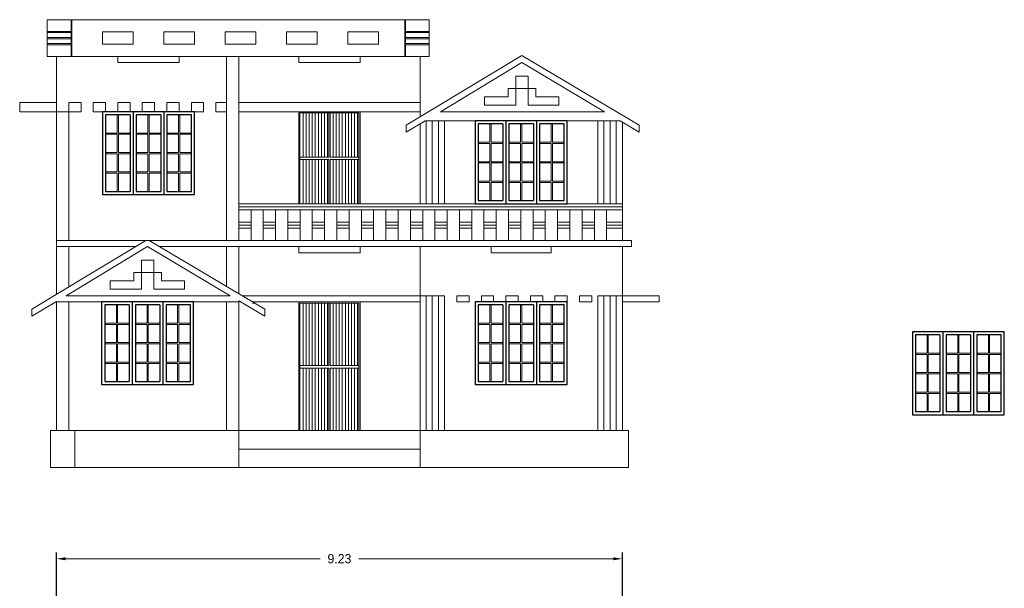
# Model space of a CAD drawing. Header units: inches. Extents: x -100 to 1476, y -184 to 112.
# Tile 35 of 36: x 1099.32 to 1115.38, y -165.49 to -156.22. Entities that reach past the tile are written whole.
import ezdxf

# ---------------------------------------------------------------- set-up
doc = ezdxf.new("R2010")
doc.units = ezdxf.units.IN
doc.header["$MEASUREMENT"] = 0
doc.header["$PDMODE"] = 66
doc.dimstyles.get("Standard").update_dxf_attribs({"dimtxt": 0.15, "dimasz": 0.15, "dimexe": 0.1, "dimexo": 0.0625, "dimgap": 0.09, "dimtad": 0, "dimtih": 1, "dimtoh": 1, "dimdec": 4, "dimdsep": 46, "dimtxsty": 'Standard', "dimcen": 0.09, "dimadec": 0, "dimazin": 0, "dimtfac": 1, "dimtdec": 4, "dimtofl": 0, "dimtmove": 0, "dimatfit": 3, "dimfxl": 0, "dimtolj": 1, "dimtzin": 0, "dimlwd": 15, "dimarcsym": 0})

# ---------------------------------------------------------------- blocks, each defined once
blk = doc.blocks.new('*D389')
at = {"color": 0, "lineweight": -2, "transparency": 16777216}
for p, q in [((1099.918, -169.932), (1099.918, -164.906)), ((1109.148, -169.932), (1109.148, -164.906))]:
    blk.add_line(p, q, dxfattribs=at)
at = {"color": 0, "lineweight": 15, "transparency": 16777216}
for p, q in [((1100.068, -165.006), (1104.218, -165.006)), ((1108.998, -165.006), (1104.848, -165.006))]:
    blk.add_line(p, q, dxfattribs=at)
at = {"color": 0, "linetype": 'ByBlock', "lineweight": 18, "ltscale": 3, "transparency": 16777216}
for points in [[(1100.068, -164.981), (1100.068, -165.031), (1099.918, -165.006)], [(1108.998, -165.031), (1108.998, -164.981), (1109.148, -165.006)]]:
    blk.add_solid(points, dxfattribs=at)
at = {"layer": 'Defpoints', "color": 0, "linetype": 'ByBlock', "lineweight": 18, "transparency": 16777216}
for p in [(1099.918, -165.006), (1099.918, -169.995), (1109.148, -169.995)]:
    blk.add_point(p, dxfattribs=at)
at = {"color": 0, "linetype": 'ByBlock', "ltscale": 3, "transparency": 16777216, "insert": (1104.533, -165.006), "char_height": 0.15, "attachment_point": 5}
blk.add_mtext('\\A1;9.23', dxfattribs=at)

msp = doc.modelspace()

# ---------------------------------------------------------------- linework, layer by layer
at = {"linetype": 'ByBlock', "lineweight": 18, "ltscale": 3}
for p, q in [((1099.76795, -156.81713), (1099.76795, -156.21713)), ((1099.76795, -156.21713), (1105.99795, -156.21713)), ((1100.15795, -156.81713), (1100.15795, -156.21713)), ((1100.16795, -156.81713), (1100.16795, -156.21713)), ((1105.59795, -156.81713), (1105.59795, -156.21713)), ((1105.60795, -156.81713), (1105.60795, -156.21713)), ((1105.99795, -156.81713), (1105.99795, -156.21713)), ((1099.76795, -156.40713), (1100.15795, -156.40713)), ((1100.66795, -156.61713), (1100.66795, -156.41713)), ((1100.66795, -156.41713), (1101.16795, -156.41713)), ((1101.16795, -156.61713), (1101.16795, -156.41713)), ((1101.66795, -156.61713), (1101.66795, -156.41713)), ((1101.66795, -156.41713), (1102.16795, -156.41713)), ((1102.16795, -156.61713), (1102.16795, -156.41713)), ((1102.66795, -156.61713), (1102.66795, -156.41713)), ((1102.66795, -156.41713), (1103.16795, -156.41713)), ((1103.16795, -156.61713), (1103.16795, -156.41713)), ((1103.66795, -156.61713), (1103.66795, -156.41713)), ((1103.66795, -156.41713), (1104.16795, -156.41713)), ((1104.16795, -156.61713), (1104.16795, -156.41713)), ((1104.66795, -156.61713), (1104.66795, -156.41713)), ((1104.66795, -156.41713), (1105.16795, -156.41713)), ((1105.16795, -156.61713), (1105.16795, -156.41713)), ((1105.60795, -156.40713), (1105.99795, -156.40713)), ((1099.76795, -156.42713), (1100.15795, -156.42713)), ((1099.76795, -156.50713), (1100.15795, -156.50713)), ((1099.76795, -156.50713), (1100.15795, -156.50713)), ((1099.76795, -156.51713), (1099.76795, -156.51713)), ((1099.76795, -156.52713), (1100.15795, -156.52713)), ((1105.60795, -156.42713), (1105.99795, -156.42713)), ((1105.60795, -156.50713), (1105.99795, -156.50713)), ((1105.60795, -156.52713), (1105.99795, -156.52713)), ((1099.76795, -156.60713), (1100.15795, -156.60713)), ((1099.76795, -156.62713), (1100.15795, -156.62713)), ((1100.66795, -156.61713), (1101.16795, -156.61713)), ((1101.66795, -156.61713), (1102.16795, -156.61713)), ((1102.66795, -156.61713), (1103.16795, -156.61713)), ((1103.66795, -156.61713), (1104.16795, -156.61713)), ((1104.66795, -156.61713), (1105.16795, -156.61713)), ((1105.60795, -156.60713), (1105.99795, -156.60713)), ((1105.60795, -156.62713), (1105.99795, -156.62713)), ((1099.91795, -156.81713), (1099.76795, -156.81713)), ((1099.91795, -156.81713), (1105.84795, -156.81713)), ((1099.91795, -157.56713), (1099.91795, -156.81713)), ((1100.91795, -156.81713), (1100.91795, -156.91713)), ((1101.91795, -156.91713), (1101.91795, -156.81713)), ((1102.69087, -159.81713), (1102.69087, -156.81713)), ((1102.89087, -159.81713), (1102.89087, -156.81713)), ((1103.3629, -156.81713), (1103.3629, -156.81713)), ((1103.86941, -156.81713), (1103.86941, -156.91713)), ((1104.86941, -156.91713), (1104.86941, -156.81713)), ((1107.50856, -156.80064), (1105.62269, -157.93501)), ((1105.84795, -157.79952), (1105.84795, -156.81713)), ((1105.84795, -156.81713), (1105.99795, -156.81713)), ((1107.50856, -156.80064), (1109.4195, -157.93435)), ((1100.91795, -156.91713), (1101.91795, -156.91713)), ((1101.91795, -156.91713), (1101.91795, -156.91713)), ((1103.86941, -156.91713), (1104.86941, -156.91713)), ((1107.50891, -156.91713), (1106.17893, -157.71713)), ((1107.50891, -156.91713), (1108.85737, -157.71713)), ((1107.5087, -157.13924), (1107.40891, -157.13945)), ((1107.40891, -157.13945), (1107.40891, -157.61308)), ((1107.50891, -157.13924), (1107.60891, -157.13924)), ((1107.60891, -157.13924), (1107.60891, -157.61308)), ((1107.60891, -157.33903), (1107.28577, -157.33971)), ((1099.31795, -157.71713), (1099.31795, -157.56713)), ((1099.31795, -157.56713), (1099.91795, -157.56713)), ((1099.91795, -159.81713), (1099.91795, -157.56713)), ((1100.11795, -157.56713), (1100.31795, -157.56713)), ((1100.11795, -157.71713), (1100.11795, -157.56713)), ((1100.31795, -157.71713), (1100.31795, -157.56713)), ((1100.51795, -157.71713), (1100.51795, -157.56713)), ((1100.51795, -157.56713), (1100.71795, -157.56713)), ((1100.71795, -157.71713), (1100.71795, -157.56713)), ((1100.91795, -157.71713), (1100.91795, -157.56713)), ((1100.91795, -157.56713), (1101.11795, -157.56713)), ((1101.11795, -157.71713), (1101.11795, -157.56713)), ((1101.31795, -157.71713), (1101.31795, -157.56713)), ((1101.31795, -157.56713), (1101.51795, -157.56713)), ((1101.51795, -157.71713), (1101.51795, -157.56713)), ((1101.71795, -157.71713), (1101.71795, -157.56713)), ((1101.71795, -157.56713), (1101.91795, -157.56713)), ((1101.91795, -157.71713), (1101.91795, -157.56713)), ((1102.11795, -157.71713), (1102.11795, -157.56713)), ((1102.11795, -157.56713), (1102.31795, -157.56713)), ((1102.31795, -157.71713), (1102.31795, -157.56713)), ((1102.51795, -157.71713), (1102.51795, -157.56713)), ((1102.51795, -157.56713), (1102.69087, -157.56713)), ((1102.69087, -157.71713), (1102.69087, -157.56713)), ((1102.89087, -157.56713), (1105.84795, -157.56713)), ((1105.84795, -157.79952), (1105.84795, -157.56713)), ((1100.11795, -157.71713), (1099.31795, -157.71713)), ((1100.11795, -157.71713), (1100.31795, -157.71713)), ((1100.11795, -159.81713), (1100.11795, -157.71713)), ((1100.51795, -157.71713), (1100.71795, -157.71713)), ((1100.90795, -157.76713), (1100.90795, -158.06463)), ((1100.91795, -157.71713), (1101.11795, -157.71713)), ((1100.92795, -157.76713), (1100.92795, -158.06463)), ((1101.31795, -157.71713), (1101.51795, -157.71713)), ((1101.40795, -157.76713), (1101.40795, -158.06463)), ((1101.42795, -157.76713), (1101.42795, -158.06463)), ((1101.71795, -157.71713), (1101.91795, -157.71713)), ((1101.90795, -157.76713), (1101.90795, -158.06463)), ((1101.92795, -157.76713), (1101.92795, -158.06463)), ((1102.11795, -157.71713), (1102.31795, -157.71713)), ((1102.51795, -157.71713), (1102.69087, -157.71713)), ((1102.89087, -157.71713), (1105.84795, -157.71713)), ((1103.86941, -157.71713), (1103.86941, -159.21713)), ((1103.88941, -157.73713), (1103.88941, -159.21713)), ((1103.88941, -157.73713), (1104.84941, -157.73713)), ((1103.93941, -157.73713), (1103.93941, -158.45713)), ((1103.98941, -157.73713), (1103.98941, -158.45713)), ((1104.03941, -157.73713), (1104.03941, -158.45713)), ((1104.08941, -157.73713), (1104.08941, -158.45713)), ((1104.13941, -157.73713), (1104.13941, -158.45713)), ((1104.18941, -157.73713), (1104.18941, -158.45713)), ((1104.23941, -157.73713), (1104.23941, -158.45713)), ((1104.28941, -157.73713), (1104.28941, -158.45713)), ((1104.33941, -157.73713), (1104.33941, -158.45713)), ((1104.35941, -157.73713), (1104.35941, -158.45713)), ((1104.37941, -157.73713), (1104.37941, -158.45713)), ((1104.42941, -157.73713), (1104.42941, -158.45713)), ((1104.47941, -157.73713), (1104.47941, -158.45713)), ((1104.52941, -157.73713), (1104.52941, -158.45713)), ((1104.57941, -157.73713), (1104.57941, -158.45713)), ((1104.62941, -157.73713), (1104.62941, -158.45713)), ((1104.67941, -157.73713), (1104.67941, -158.45713)), ((1104.72941, -157.73713), (1104.72941, -158.45713)), ((1104.77941, -157.73713), (1104.77941, -158.45713)), ((1104.82941, -157.73713), (1104.82941, -158.45713)), ((1104.84941, -157.73713), (1104.84941, -159.21713)), ((1104.86941, -157.71713), (1104.86941, -159.21713)), ((1106.17893, -157.71713), (1108.85737, -157.71713)), ((1106.17893, -157.71713), (1108.85737, -157.71713)), ((1105.92956, -157.86713), (1105.62269, -158.05171)), ((1105.62269, -158.05171), (1105.62269, -157.93501)), ((1105.84795, -159.21713), (1105.84795, -157.91622)), ((1105.92956, -157.86713), (1109.11021, -157.86713)), ((1105.94795, -159.21713), (1105.94795, -157.86713)), ((1106.02246, -157.86713), (1109.11021, -157.86713)), ((1106.04795, -159.21713), (1106.04795, -157.86713)), ((1106.14795, -159.21713), (1106.14795, -157.86713)), ((1106.24795, -159.21713), (1106.24795, -157.86713)), ((1106.98795, -157.91713), (1106.98795, -158.21463)), ((1107.00795, -157.91713), (1107.00795, -158.21463)), ((1107.48795, -157.91713), (1107.48795, -158.21463)), ((1107.50795, -157.91713), (1107.50795, -158.21463)), ((1107.98795, -157.91713), (1107.98795, -158.21463)), ((1108.00795, -157.91713), (1108.00795, -158.21463)), ((1108.74795, -159.21713), (1108.74795, -157.86713)), ((1108.84795, -159.21713), (1108.84795, -157.86713)), ((1108.94795, -159.21713), (1108.94795, -157.86713)), ((1109.04795, -159.21713), (1109.04795, -157.86713)), ((1109.11021, -157.86713), (1109.4195, -158.05062)), ((1109.14795, -159.81713), (1109.14795, -157.88951)), ((1109.4195, -158.05062), (1109.4195, -157.93435)), ((1100.71795, -158.06463), (1100.90795, -158.06463)), ((1100.71795, -158.08463), (1100.90795, -158.08463)), ((1100.90795, -158.08463), (1100.90795, -158.38213)), ((1100.92795, -158.06463), (1101.11795, -158.06463)), ((1100.92795, -158.08463), (1100.92795, -158.38213)), ((1100.92795, -158.08463), (1101.11795, -158.08463)), ((1101.21795, -158.06463), (1101.40795, -158.06463)), ((1101.21795, -158.08463), (1101.40795, -158.08463)), ((1101.40795, -158.08463), (1101.40795, -158.38213)), ((1101.42795, -158.06463), (1101.61795, -158.06463)), ((1101.42795, -158.08463), (1101.42795, -158.38213)), ((1101.42795, -158.08463), (1101.61795, -158.08463)), ((1101.71795, -158.06463), (1101.90795, -158.06463)), ((1101.71795, -158.08463), (1101.90795, -158.08463)), ((1101.90795, -158.08463), (1101.90795, -158.38213)), ((1101.92795, -158.06463), (1102.11795, -158.06463)), ((1101.92795, -158.08463), (1101.92795, -158.38213)), ((1101.92795, -158.08463), (1102.11795, -158.08463)), ((1106.79795, -158.21463), (1106.98795, -158.21463)), ((1106.79795, -158.23463), (1106.98795, -158.23463)), ((1106.98795, -158.23463), (1106.98795, -158.53213)), ((1107.00795, -158.21463), (1107.19795, -158.21463)), ((1107.00795, -158.23463), (1107.00795, -158.53213)), ((1107.00795, -158.23463), (1107.19795, -158.23463)), ((1107.29795, -158.21463), (1107.48795, -158.21463)), ((1107.29795, -158.23463), (1107.48795, -158.23463)), ((1107.48795, -158.23463), (1107.48795, -158.53213)), ((1107.50795, -158.21463), (1107.69795, -158.21463)), ((1107.50795, -158.23463), (1107.50795, -158.53213)), ((1107.50795, -158.23463), (1107.69795, -158.23463)), ((1107.79795, -158.21463), (1107.98795, -158.21463)), ((1107.79795, -158.23463), (1107.98795, -158.23463)), ((1107.98795, -158.23463), (1107.98795, -158.53213)), ((1108.00795, -158.21463), (1108.19795, -158.21463)), ((1108.00795, -158.23463), (1108.00795, -158.53213)), ((1108.00795, -158.23463), (1108.19795, -158.23463)), ((1100.71795, -158.38213), (1100.90795, -158.38213)), ((1100.71795, -158.40213), (1100.90795, -158.40213)), ((1100.90795, -158.40213), (1100.90795, -158.69963)), ((1100.92795, -158.38213), (1101.11795, -158.38213)), ((1100.92795, -158.40213), (1100.92795, -158.69963)), ((1100.92795, -158.40213), (1101.11795, -158.40213)), ((1101.21795, -158.38213), (1101.40795, -158.38213)), ((1101.21795, -158.40213), (1101.40795, -158.40213)), ((1101.40795, -158.40213), (1101.40795, -158.69963)), ((1101.42795, -158.38213), (1101.61795, -158.38213)), ((1101.42795, -158.40213), (1101.42795, -158.69963)), ((1101.42795, -158.40213), (1101.61795, -158.40213)), ((1101.71795, -158.38213), (1101.90795, -158.38213)), ((1101.71795, -158.40213), (1101.90795, -158.40213)), ((1101.90795, -158.40213), (1101.90795, -158.69963)), ((1101.92795, -158.38213), (1102.11795, -158.38213)), ((1101.92795, -158.40213), (1101.92795, -158.69963)), ((1101.92795, -158.40213), (1102.11795, -158.40213)), ((1103.88941, -158.45713), (1104.35941, -158.45713)), ((1103.88941, -158.49713), (1104.35941, -158.49713)), ((1103.93941, -158.49713), (1103.93941, -159.21713)), ((1103.98941, -158.49713), (1103.98941, -159.21713)), ((1104.03941, -158.49713), (1104.03941, -159.21713)), ((1104.08941, -158.49713), (1104.08941, -159.21713)), ((1104.13941, -158.49713), (1104.13941, -159.21713)), ((1104.18941, -158.49713), (1104.18941, -159.21713)), ((1104.23941, -158.49713), (1104.23941, -159.21713)), ((1104.28941, -158.49713), (1104.28941, -159.21713)), ((1104.33941, -158.49713), (1104.33941, -159.21713)), ((1104.35941, -158.49713), (1104.35941, -159.21713)), ((1104.37941, -158.45713), (1104.84941, -158.45713)), ((1104.37941, -158.49713), (1104.37941, -159.21713)), ((1104.37941, -158.49713), (1104.84941, -158.49713)), ((1104.42941, -158.49713), (1104.42941, -159.21713)), ((1104.47941, -158.49713), (1104.47941, -159.21713)), ((1104.52941, -158.49713), (1104.52941, -159.21713)), ((1104.57941, -158.49713), (1104.57941, -159.21713)), ((1104.62941, -158.49713), (1104.62941, -159.21713)), ((1104.67941, -158.49713), (1104.67941, -159.21713)), ((1104.72941, -158.49713), (1104.72941, -159.21713)), ((1104.77941, -158.49713), (1104.77941, -159.21713)), ((1104.82941, -158.49713), (1104.82941, -159.21713)), ((1106.79795, -158.53213), (1106.98795, -158.53213)), ((1106.79795, -158.55213), (1106.98795, -158.55213)), ((1106.98795, -158.55213), (1106.98795, -158.84963)), ((1107.00795, -158.53213), (1107.19795, -158.53213)), ((1107.00795, -158.55213), (1107.00795, -158.84963)), ((1107.00795, -158.55213), (1107.19795, -158.55213)), ((1107.29795, -158.53213), (1107.48795, -158.53213)), ((1107.29795, -158.55213), (1107.48795, -158.55213)), ((1107.48795, -158.55213), (1107.48795, -158.84963)), ((1107.50795, -158.53213), (1107.69795, -158.53213)), ((1107.50795, -158.55213), (1107.50795, -158.84963)), ((1107.50795, -158.55213), (1107.69795, -158.55213)), ((1107.79795, -158.53213), (1107.98795, -158.53213)), ((1107.79795, -158.55213), (1107.98795, -158.55213)), ((1107.98795, -158.55213), (1107.98795, -158.84963)), ((1108.00795, -158.53213), (1108.19795, -158.53213)), ((1108.00795, -158.55213), (1108.00795, -158.84963)), ((1108.00795, -158.55213), (1108.19795, -158.55213)), ((1100.90795, -158.69963), (1100.71795, -158.69963)), ((1100.90795, -158.71963), (1100.71795, -158.71963)), ((1100.90795, -158.71963), (1100.90795, -159.01713)), ((1101.11795, -158.69963), (1100.92795, -158.69963)), ((1100.92795, -158.71963), (1100.92795, -159.01713)), ((1101.11795, -158.71963), (1100.92795, -158.71963)), ((1101.40795, -158.69963), (1101.21795, -158.69963)), ((1101.40795, -158.71963), (1101.21795, -158.71963)), ((1101.40795, -158.71963), (1101.40795, -159.01713)), ((1101.61795, -158.69963), (1101.42795, -158.69963)), ((1101.42795, -158.71963), (1101.42795, -159.01713)), ((1101.61795, -158.71963), (1101.42795, -158.71963)), ((1101.90795, -158.69963), (1101.71795, -158.69963)), ((1101.90795, -158.71963), (1101.71795, -158.71963)), ((1101.90795, -158.71963), (1101.90795, -159.01713)), ((1102.11795, -158.69963), (1101.92795, -158.69963)), ((1101.92795, -158.71963), (1101.92795, -159.01713)), ((1102.11795, -158.71963), (1101.92795, -158.71963)), ((1106.98795, -158.84963), (1106.79795, -158.84963)), ((1106.98795, -158.86963), (1106.79795, -158.86963)), ((1106.98795, -158.86963), (1106.98795, -159.16713)), ((1107.19795, -158.84963), (1107.00795, -158.84963)), ((1107.00795, -158.86963), (1107.00795, -159.16713)), ((1107.19795, -158.86963), (1107.00795, -158.86963)), ((1107.48795, -158.84963), (1107.29795, -158.84963)), ((1107.48795, -158.86963), (1107.29795, -158.86963)), ((1107.48795, -158.86963), (1107.48795, -159.16713)), ((1107.69795, -158.84963), (1107.50795, -158.84963)), ((1107.50795, -158.86963), (1107.50795, -159.16713)), ((1107.69795, -158.86963), (1107.50795, -158.86963)), ((1107.98795, -158.84963), (1107.79795, -158.84963)), ((1107.98795, -158.86963), (1107.79795, -158.86963)), ((1107.98795, -158.86963), (1107.98795, -159.16713)), ((1108.19795, -158.84963), (1108.00795, -158.84963)), ((1108.00795, -158.86963), (1108.00795, -159.16713)), ((1108.19795, -158.86963), (1108.00795, -158.86963)), ((1102.89087, -159.21713), (1109.14795, -159.21713)), ((1102.89087, -159.26713), (1109.14795, -159.26713)), ((1102.89087, -159.31713), (1109.14795, -159.31713)), ((1102.89087, -159.81713), (1102.89087, -159.31713)), ((1103.09087, -159.81713), (1103.09087, -159.31713)), ((1103.29087, -159.81713), (1103.29087, -159.31713)), ((1103.49087, -159.81713), (1103.49087, -159.31713)), ((1103.69087, -159.81713), (1103.69087, -159.31713)), ((1103.89087, -159.81713), (1103.89087, -159.31713)), ((1104.09087, -159.81713), (1104.09087, -159.31713)), ((1104.29087, -159.81713), (1104.29087, -159.31713)), ((1104.49087, -159.81713), (1104.49087, -159.31713)), ((1104.69087, -159.81713), (1104.69087, -159.31713)), ((1104.89087, -159.81713), (1104.89087, -159.31713)), ((1104.89087, -159.81713), (1104.89087, -159.31713)), ((1105.09087, -159.81713), (1105.09087, -159.31713)), ((1105.29087, -159.81713), (1105.29087, -159.31713)), ((1105.49087, -159.81713), (1105.49087, -159.31713)), ((1105.69087, -159.81713), (1105.69087, -159.31713)), ((1105.89087, -159.81713), (1105.89087, -159.31713)), ((1106.09087, -159.81713), (1106.09087, -159.31713)), ((1106.29087, -159.81713), (1106.29087, -159.31713)), ((1106.49087, -159.81713), (1106.49087, -159.31713)), ((1106.49087, -159.81713), (1106.49087, -159.31713)), ((1106.69087, -159.81713), (1106.69087, -159.31713)), ((1106.89087, -159.81713), (1106.89087, -159.31713)), ((1107.09087, -159.81713), (1107.09087, -159.31713)), ((1107.29087, -159.81713), (1107.29087, -159.31713)), ((1107.49087, -159.81713), (1107.49087, -159.31713)), ((1107.69087, -159.81713), (1107.69087, -159.31713)), ((1107.89087, -159.81713), (1107.89087, -159.31713)), ((1108.09087, -159.81713), (1108.09087, -159.31713)), ((1108.29087, -159.81713), (1108.29087, -159.31713)), ((1108.49087, -159.81713), (1108.49087, -159.31713)), ((1108.69087, -159.81713), (1108.69087, -159.31713)), ((1108.89087, -159.81713), (1108.89087, -159.31713)), ((1102.89087, -159.51713), (1103.09087, -159.51713)), ((1102.89087, -159.56713), (1102.89087, -159.56713)), ((1102.89087, -159.56713), (1103.09087, -159.56713)), ((1102.89087, -159.61713), (1103.09087, -159.61713)), ((1103.29087, -159.51713), (1103.49087, -159.51713)), ((1103.29087, -159.56713), (1103.49087, -159.56713)), ((1103.29087, -159.61713), (1103.49087, -159.61713)), ((1103.69087, -159.51713), (1103.89087, -159.51713)), ((1103.69087, -159.56713), (1103.89087, -159.56713)), ((1103.69087, -159.61713), (1103.89087, -159.61713)), ((1104.09087, -159.51713), (1104.29087, -159.51713)), ((1104.09087, -159.56713), (1104.29087, -159.56713)), ((1104.09087, -159.61713), (1104.29087, -159.61713)), ((1104.49087, -159.51713), (1104.69087, -159.51713)), ((1104.49087, -159.56713), (1104.69087, -159.56713)), ((1104.49087, -159.61713), (1104.69087, -159.61713)), ((1104.89087, -159.51713), (1105.09087, -159.51713)), ((1104.89087, -159.56713), (1105.09087, -159.56713)), ((1104.89087, -159.61713), (1105.09087, -159.61713)), ((1105.29087, -159.51713), (1105.49087, -159.51713)), ((1105.29087, -159.56713), (1105.49087, -159.56713)), ((1105.29087, -159.61713), (1105.49087, -159.61713)), ((1105.69087, -159.51713), (1105.89087, -159.51713)), ((1105.69087, -159.56713), (1105.89087, -159.56713)), ((1105.69087, -159.61713), (1105.89087, -159.61713)), ((1106.09087, -159.51713), (1106.29087, -159.51713)), ((1106.09087, -159.56713), (1106.29087, -159.56713)), ((1106.09087, -159.61713), (1106.29087, -159.61713)), ((1106.49087, -159.51713), (1106.69087, -159.51713)), ((1106.49087, -159.56713), (1106.69087, -159.56713)), ((1106.49087, -159.61713), (1106.69087, -159.61713)), ((1106.89087, -159.51713), (1107.09087, -159.51713)), ((1106.89087, -159.56713), (1107.09087, -159.56713)), ((1106.89087, -159.61713), (1107.09087, -159.61713)), ((1107.29087, -159.51713), (1107.49087, -159.51713)), ((1107.29087, -159.56713), (1107.49087, -159.56713)), ((1107.29087, -159.61713), (1107.49087, -159.61713)), ((1107.69087, -159.51713), (1107.89087, -159.51713)), ((1107.69087, -159.56713), (1107.89087, -159.56713)), ((1107.69087, -159.61713), (1107.89087, -159.61713)), ((1108.09087, -159.51713), (1108.29087, -159.51713)), ((1108.09087, -159.56713), (1108.29087, -159.56713)), ((1108.09087, -159.61713), (1108.29087, -159.61713)), ((1108.49087, -159.51713), (1108.69087, -159.51713)), ((1108.49087, -159.56713), (1108.69087, -159.56713)), ((1108.49087, -159.61713), (1108.69087, -159.61713)), ((1108.89087, -159.51713), (1109.14795, -159.51713)), ((1108.89087, -159.56713), (1109.14795, -159.56713)), ((1108.89087, -159.61713), (1109.14795, -159.61713)), ((1101.37664, -159.81713), (1099.51817, -160.93501)), ((1099.91795, -159.81713), (1109.14795, -159.81713)), ((1099.91795, -159.81713), (1109.14795, -159.81713)), ((1099.91795, -160.69454), (1099.91795, -159.81713)), ((1099.91795, -159.91713), (1101.21039, -159.91713)), ((1101.4044, -159.91713), (1100.07441, -160.71713)), ((1100.11795, -160.57424), (1100.11795, -159.91713)), ((1101.4044, -159.91713), (1102.75285, -160.71713)), ((1101.43183, -159.81713), (1103.31498, -160.93435)), ((1101.60038, -159.91713), (1109.14795, -159.91713)), ((1102.69087, -160.56408), (1102.69087, -159.91713)), ((1102.89087, -160.68274), (1102.89087, -159.91713)), ((1103.86917, -159.91713), (1103.86917, -160.01713)), ((1104.86941, -160.01713), (1104.86941, -159.91713)), ((1105.84795, -163.51713), (1105.84795, -159.91713)), ((1107.00795, -159.91713), (1107.00795, -160.01713)), ((1107.98795, -160.01713), (1107.98795, -159.91713)), ((1109.29795, -159.81713), (1109.14795, -159.81713)), ((1109.14795, -162.91713), (1109.14795, -159.91713)), ((1109.14795, -159.91713), (1109.29795, -159.91713)), ((1109.29795, -159.91713), (1109.29795, -159.81713)), ((1103.86917, -160.01713), (1104.86941, -160.01713)), ((1107.00795, -160.01713), (1107.98795, -160.01713)), ((1101.40419, -160.13924), (1101.3044, -160.13945)), ((1101.3044, -160.13945), (1101.3044, -160.61308)), ((1101.4044, -160.13924), (1101.5044, -160.13924)), ((1101.5044, -160.13924), (1101.5044, -160.61308)), ((1101.40461, -160.33924), (1101.18126, -160.33971)), ((1101.4044, -160.33924), (1101.63017, -160.33924)), ((1100.07441, -160.71713), (1102.75285, -160.71713)), ((1102.94884, -160.71713), (1106.24795, -160.71713)), ((1105.84795, -160.81713), (1105.84795, -160.71713)), ((1105.94795, -162.91713), (1105.94795, -160.71713)), ((1106.04795, -162.91713), (1106.04795, -160.71713)), ((1106.14795, -162.91713), (1106.14795, -160.71713)), ((1106.24795, -160.81713), (1106.24795, -160.71713)), ((1106.24795, -162.91713), (1106.24795, -160.71713)), ((1106.44795, -160.81713), (1106.44795, -160.71713)), ((1106.44795, -160.71713), (1106.64795, -160.71713)), ((1106.64795, -160.81713), (1106.64795, -160.71713)), ((1106.84795, -160.81713), (1106.84795, -160.71713)), ((1106.84795, -160.71713), (1107.04795, -160.71713)), ((1107.04795, -160.81713), (1107.04795, -160.71713)), ((1107.24795, -160.81713), (1107.24795, -160.71713)), ((1107.24795, -160.71713), (1107.44795, -160.71713)), ((1107.44795, -160.81713), (1107.44795, -160.71713)), ((1107.64795, -160.81713), (1107.64795, -160.71713)), ((1107.64795, -160.71713), (1107.84795, -160.71713)), ((1107.84795, -160.81713), (1107.84795, -160.71713)), ((1108.04795, -160.81713), (1108.04795, -160.71713)), ((1108.04795, -160.71713), (1108.24795, -160.71713)), ((1108.24795, -160.81713), (1108.24795, -160.71713)), ((1108.24795, -160.81713), (1108.24795, -160.71713)), ((1108.44795, -160.81713), (1108.44795, -160.71713)), ((1108.44795, -160.71713), (1108.64795, -160.71713)), ((1108.64795, -160.81713), (1108.64795, -160.71713)), ((1108.74795, -162.91713), (1108.74795, -160.71713)), ((1108.74795, -160.71713), (1108.74795, -160.71713)), ((1108.74795, -160.71713), (1108.84795, -160.71713)), ((1108.84795, -160.81713), (1108.84795, -160.71713)), ((1108.84795, -162.91713), (1108.84795, -160.71713)), ((1108.84795, -160.71713), (1109.74795, -160.71713)), ((1108.94795, -162.91713), (1108.94795, -160.71713)), ((1109.04795, -162.91713), (1109.04795, -160.71713)), ((1109.14795, -162.91713), (1109.14795, -160.71713)), ((1109.74795, -160.81713), (1109.74795, -160.71713)), ((1099.91795, -160.81124), (1099.51817, -161.05171)), ((1099.91795, -162.91713), (1099.91795, -160.81124)), ((1099.91795, -160.81713), (1102.89087, -160.81713)), ((1100.11795, -162.91713), (1100.11795, -160.81713)), ((1100.89441, -160.86713), (1100.89441, -161.16463)), ((1100.91441, -160.86713), (1100.91441, -161.16463)), ((1101.39441, -160.86713), (1101.39441, -161.16463)), ((1101.41441, -160.86713), (1101.41441, -161.16463)), ((1101.89441, -160.86713), (1101.89441, -161.16463)), ((1101.91441, -160.86713), (1101.91441, -161.16463)), ((1102.69087, -162.91713), (1102.69087, -160.81713)), ((1102.89087, -163.51713), (1102.89087, -160.79901)), ((1102.89087, -160.79901), (1103.31498, -161.05062)), ((1103.1174, -160.81713), (1105.84795, -160.81713)), ((1103.1174, -160.83713), (1103.15111, -160.83713)), ((1103.86941, -160.81713), (1103.86941, -162.91713)), ((1103.88941, -160.83713), (1103.88941, -162.91713)), ((1103.88941, -160.83713), (1104.84941, -160.83713)), ((1103.93941, -160.83713), (1103.93941, -161.85713)), ((1103.98941, -160.83713), (1103.98941, -161.85713)), ((1104.03941, -160.83713), (1104.03941, -161.85713)), ((1104.08941, -160.83713), (1104.08941, -161.85713)), ((1104.13941, -160.83713), (1104.13941, -161.85713)), ((1104.18941, -160.83713), (1104.18941, -161.85713)), ((1104.23941, -160.83713), (1104.23941, -161.85713)), ((1104.28941, -160.83713), (1104.28941, -161.85713)), ((1104.33941, -160.83713), (1104.33941, -161.85713)), ((1104.35941, -160.83713), (1104.35941, -161.85713)), ((1104.37941, -160.83713), (1104.37941, -161.85713)), ((1104.42941, -160.83713), (1104.42941, -161.85713)), ((1104.47941, -160.83713), (1104.47941, -161.85713)), ((1104.52941, -160.83713), (1104.52941, -161.85713)), ((1104.57941, -160.83713), (1104.57941, -161.85713)), ((1104.62941, -160.83713), (1104.62941, -161.85713)), ((1104.67941, -160.83713), (1104.67941, -161.85713)), ((1104.72941, -160.83713), (1104.72941, -161.85713)), ((1104.77941, -160.83713), (1104.77941, -161.85713)), ((1104.82941, -160.83713), (1104.82941, -161.85713)), ((1104.84941, -160.83713), (1104.84941, -162.91713)), ((1104.86941, -160.81713), (1104.86941, -162.91713)), ((1106.44795, -160.81713), (1106.64795, -160.81713)), ((1106.84795, -160.81713), (1107.04795, -160.81713)), ((1106.98795, -160.86713), (1106.98795, -161.16463)), ((1107.00795, -160.86713), (1107.00795, -161.16463)), ((1107.24795, -160.81713), (1107.44795, -160.81713)), ((1107.48795, -160.86713), (1107.48795, -161.16463)), ((1107.50795, -160.86713), (1107.50795, -161.16463)), ((1107.64795, -160.81713), (1107.84795, -160.81713)), ((1107.98795, -160.86713), (1107.98795, -161.16463)), ((1108.00795, -160.86713), (1108.00795, -161.16463)), ((1108.04795, -160.81713), (1108.24795, -160.81713)), ((1108.44795, -160.81713), (1108.64795, -160.81713)), ((1109.14795, -160.81713), (1109.74795, -160.81713)), ((1099.51817, -160.93501), (1099.51817, -161.05171)), ((1103.31498, -160.93435), (1103.31498, -161.05062)), ((1103.31498, -161.05062), (1103.31498, -161.05062)), ((1100.70441, -161.16463), (1100.89441, -161.16463)), ((1100.70441, -161.18463), (1100.89441, -161.18463)), ((1100.89441, -161.18463), (1100.89441, -161.48213)), ((1100.91441, -161.16463), (1101.10441, -161.16463)), ((1100.91441, -161.18463), (1100.91441, -161.48213)), ((1100.91441, -161.18463), (1101.10441, -161.18463)), ((1101.20441, -161.16463), (1101.39441, -161.16463)), ((1101.20441, -161.18463), (1101.39441, -161.18463)), ((1101.39441, -161.18463), (1101.39441, -161.48213)), ((1101.41441, -161.16463), (1101.60441, -161.16463)), ((1101.41441, -161.18463), (1101.41441, -161.48213)), ((1101.41441, -161.18463), (1101.60441, -161.18463)), ((1101.70441, -161.16463), (1101.89441, -161.16463)), ((1101.70441, -161.18463), (1101.89441, -161.18463)), ((1101.89441, -161.18463), (1101.89441, -161.48213)), ((1101.91441, -161.16463), (1102.10441, -161.16463)), ((1101.91441, -161.18463), (1101.91441, -161.48213)), ((1101.91441, -161.18463), (1102.10441, -161.18463)), ((1106.79795, -161.16463), (1106.98795, -161.16463)), ((1106.79795, -161.18463), (1106.98795, -161.18463)), ((1106.98795, -161.18463), (1106.98795, -161.48213)), ((1107.00795, -161.16463), (1107.19795, -161.16463)), ((1107.00795, -161.18463), (1107.00795, -161.48213)), ((1107.00795, -161.18463), (1107.19795, -161.18463)), ((1107.29795, -161.16463), (1107.48795, -161.16463)), ((1107.29795, -161.18463), (1107.48795, -161.18463)), ((1107.48795, -161.18463), (1107.48795, -161.48213)), ((1107.50795, -161.16463), (1107.69795, -161.16463)), ((1107.50795, -161.18463), (1107.50795, -161.48213)), ((1107.50795, -161.18463), (1107.69795, -161.18463)), ((1107.79795, -161.16463), (1107.98795, -161.16463)), ((1107.79795, -161.18463), (1107.98795, -161.18463)), ((1107.98795, -161.18463), (1107.98795, -161.48213)), ((1108.00795, -161.16463), (1108.19795, -161.16463)), ((1108.00795, -161.18463), (1108.00795, -161.48213)), ((1108.00795, -161.18463), (1108.19795, -161.18463)), ((1114.11741, -161.35657), (1114.11741, -161.65407)), ((1114.13741, -161.35657), (1114.13741, -161.65407)), ((1114.61741, -161.35657), (1114.61741, -161.65407)), ((1114.63741, -161.35657), (1114.63741, -161.65407)), ((1115.11741, -161.35657), (1115.11741, -161.65407)), ((1115.13741, -161.35657), (1115.13741, -161.65407)), ((1100.70441, -161.48213), (1100.89441, -161.48213)), ((1100.70441, -161.50213), (1100.89441, -161.50213)), ((1100.89441, -161.50213), (1100.89441, -161.79963)), ((1100.91441, -161.48213), (1101.10441, -161.48213)), ((1100.91441, -161.50213), (1100.91441, -161.79963)), ((1100.91441, -161.50213), (1101.10441, -161.50213)), ((1101.20441, -161.48213), (1101.39441, -161.48213)), ((1101.20441, -161.50213), (1101.39441, -161.50213)), ((1101.39441, -161.50213), (1101.39441, -161.79963)), ((1101.41441, -161.48213), (1101.60441, -161.48213)), ((1101.41441, -161.50213), (1101.41441, -161.79963)), ((1101.41441, -161.50213), (1101.60441, -161.50213)), ((1101.70441, -161.48213), (1101.89441, -161.48213)), ((1101.70441, -161.50213), (1101.89441, -161.50213)), ((1101.89441, -161.50213), (1101.89441, -161.79963)), ((1101.91441, -161.48213), (1102.10441, -161.48213)), ((1101.91441, -161.50213), (1101.91441, -161.79963)), ((1101.91441, -161.50213), (1102.10441, -161.50213)), ((1106.79795, -161.48213), (1106.98795, -161.48213)), ((1106.79795, -161.50213), (1106.98795, -161.50213)), ((1106.98795, -161.50213), (1106.98795, -161.79963)), ((1107.00795, -161.48213), (1107.19795, -161.48213)), ((1107.00795, -161.50213), (1107.00795, -161.79963)), ((1107.00795, -161.50213), (1107.19795, -161.50213)), ((1107.29795, -161.48213), (1107.48795, -161.48213)), ((1107.29795, -161.50213), (1107.48795, -161.50213)), ((1107.48795, -161.50213), (1107.48795, -161.79963)), ((1107.50795, -161.48213), (1107.69795, -161.48213)), ((1107.50795, -161.50213), (1107.50795, -161.79963)), ((1107.50795, -161.50213), (1107.69795, -161.50213)), ((1107.79795, -161.48213), (1107.98795, -161.48213)), ((1107.79795, -161.50213), (1107.98795, -161.50213)), ((1107.98795, -161.50213), (1107.98795, -161.79963)), ((1108.00795, -161.48213), (1108.19795, -161.48213)), ((1108.00795, -161.50213), (1108.00795, -161.79963)), ((1108.00795, -161.50213), (1108.19795, -161.50213)), ((1113.92741, -161.65407), (1114.11741, -161.65407)), ((1113.92741, -161.67407), (1114.11741, -161.67407)), ((1114.11741, -161.67407), (1114.11741, -161.97157)), ((1114.13741, -161.65407), (1114.32741, -161.65407)), ((1114.13741, -161.67407), (1114.13741, -161.97157)), ((1114.13741, -161.67407), (1114.32741, -161.67407)), ((1114.42741, -161.65407), (1114.61741, -161.65407)), ((1114.42741, -161.67407), (1114.61741, -161.67407)), ((1114.61741, -161.67407), (1114.61741, -161.97157)), ((1114.63741, -161.65407), (1114.82741, -161.65407)), ((1114.63741, -161.67407), (1114.63741, -161.97157)), ((1114.63741, -161.67407), (1114.82741, -161.67407)), ((1114.92741, -161.65407), (1115.11741, -161.65407)), ((1114.92741, -161.67407), (1115.11741, -161.67407)), ((1115.11741, -161.67407), (1115.11741, -161.97157)), ((1115.13741, -161.65407), (1115.32741, -161.65407)), ((1115.13741, -161.67407), (1115.13741, -161.97157)), ((1115.13741, -161.67407), (1115.32741, -161.67407)), ((1100.89441, -161.79963), (1100.70441, -161.79963)), ((1100.89441, -161.81963), (1100.70441, -161.81963)), ((1100.89441, -161.81963), (1100.89441, -162.11713)), ((1101.10441, -161.79963), (1100.91441, -161.79963)), ((1100.91441, -161.81963), (1100.91441, -162.11713)), ((1101.10441, -161.81963), (1100.91441, -161.81963)), ((1101.39441, -161.79963), (1101.20441, -161.79963)), ((1101.39441, -161.81963), (1101.20441, -161.81963)), ((1101.39441, -161.81963), (1101.39441, -162.11713)), ((1101.60441, -161.79963), (1101.41441, -161.79963)), ((1101.41441, -161.81963), (1101.41441, -162.11713)), ((1101.60441, -161.81963), (1101.41441, -161.81963)), ((1101.89441, -161.79963), (1101.70441, -161.79963)), ((1101.89441, -161.81963), (1101.70441, -161.81963)), ((1101.89441, -161.81963), (1101.89441, -162.11713)), ((1102.10441, -161.79963), (1101.91441, -161.79963)), ((1101.91441, -161.81963), (1101.91441, -162.11713)), ((1102.10441, -161.81963), (1101.91441, -161.81963)), ((1103.88941, -161.85713), (1104.35941, -161.85713)), ((1104.37941, -161.85713), (1104.84941, -161.85713)), ((1106.98795, -161.79963), (1106.79795, -161.79963)), ((1106.98795, -161.81963), (1106.79795, -161.81963)), ((1106.98795, -161.81963), (1106.98795, -162.11713)), ((1107.19795, -161.79963), (1107.00795, -161.79963)), ((1107.00795, -161.81963), (1107.00795, -162.11713)), ((1107.19795, -161.81963), (1107.00795, -161.81963)), ((1107.48795, -161.79963), (1107.29795, -161.79963)), ((1107.48795, -161.81963), (1107.29795, -161.81963)), ((1107.48795, -161.81963), (1107.48795, -162.11713)), ((1107.69795, -161.79963), (1107.50795, -161.79963)), ((1107.50795, -161.81963), (1107.50795, -162.11713)), ((1107.69795, -161.81963), (1107.50795, -161.81963)), ((1107.98795, -161.79963), (1107.79795, -161.79963)), ((1107.98795, -161.81963), (1107.79795, -161.81963)), ((1107.98795, -161.81963), (1107.98795, -162.11713)), ((1108.19795, -161.79963), (1108.00795, -161.79963)), ((1108.00795, -161.81963), (1108.00795, -162.11713)), ((1108.19795, -161.81963), (1108.00795, -161.81963)), ((1103.88941, -161.89713), (1104.35941, -161.89713)), ((1103.93941, -161.89713), (1103.93941, -162.91713)), ((1103.98941, -161.89713), (1103.98941, -162.91713)), ((1104.03941, -161.89713), (1104.03941, -162.91713)), ((1104.08941, -161.89713), (1104.08941, -162.91713)), ((1104.13941, -161.89713), (1104.13941, -162.91713)), ((1104.18941, -161.89713), (1104.18941, -162.91713)), ((1104.23941, -161.89713), (1104.23941, -162.91713)), ((1104.28941, -161.89713), (1104.28941, -162.91713)), ((1104.33941, -161.89713), (1104.33941, -162.91713)), ((1104.35941, -161.89713), (1104.35941, -162.91713)), ((1104.37941, -161.89713), (1104.37941, -162.91713)), ((1104.37941, -161.89713), (1104.84941, -161.89713)), ((1104.42941, -161.89713), (1104.42941, -162.91713)), ((1104.47941, -161.89713), (1104.47941, -162.91713)), ((1104.52941, -161.89713), (1104.52941, -162.91713)), ((1104.57941, -161.89713), (1104.57941, -162.91713)), ((1104.62941, -161.89713), (1104.62941, -162.91713)), ((1104.67941, -161.89713), (1104.67941, -162.91713)), ((1104.72941, -161.89713), (1104.72941, -162.91713)), ((1104.77941, -161.89713), (1104.77941, -162.91713)), ((1104.82941, -161.89713), (1104.82941, -162.91713)), ((1113.92741, -161.97157), (1114.11741, -161.97157)), ((1113.92741, -161.99157), (1114.11741, -161.99157)), ((1114.11741, -161.99157), (1114.11741, -162.28907)), ((1114.13741, -161.97157), (1114.32741, -161.97157)), ((1114.13741, -161.99157), (1114.13741, -162.28907)), ((1114.13741, -161.99157), (1114.32741, -161.99157)), ((1114.42741, -161.97157), (1114.61741, -161.97157)), ((1114.42741, -161.99157), (1114.61741, -161.99157)), ((1114.61741, -161.99157), (1114.61741, -162.28907)), ((1114.63741, -161.97157), (1114.82741, -161.97157)), ((1114.63741, -161.99157), (1114.63741, -162.28907)), ((1114.63741, -161.99157), (1114.82741, -161.99157)), ((1114.92741, -161.97157), (1115.11741, -161.97157)), ((1114.92741, -161.99157), (1115.11741, -161.99157)), ((1115.11741, -161.99157), (1115.11741, -162.28907)), ((1115.13741, -161.97157), (1115.32741, -161.97157)), ((1115.13741, -161.99157), (1115.13741, -162.28907)), ((1115.13741, -161.99157), (1115.32741, -161.99157)), ((1114.11741, -162.28907), (1113.92741, -162.28907)), ((1114.11741, -162.30907), (1113.92741, -162.30907)), ((1114.11741, -162.30907), (1114.11741, -162.60657)), ((1114.32741, -162.28907), (1114.13741, -162.28907)), ((1114.13741, -162.30907), (1114.13741, -162.60657)), ((1114.32741, -162.30907), (1114.13741, -162.30907)), ((1114.61741, -162.28907), (1114.42741, -162.28907)), ((1114.61741, -162.30907), (1114.42741, -162.30907)), ((1114.61741, -162.30907), (1114.61741, -162.60657)), ((1114.82741, -162.28907), (1114.63741, -162.28907)), ((1114.63741, -162.30907), (1114.63741, -162.60657)), ((1114.82741, -162.30907), (1114.63741, -162.30907)), ((1115.11741, -162.28907), (1114.92741, -162.28907)), ((1115.11741, -162.30907), (1114.92741, -162.30907)), ((1115.11741, -162.30907), (1115.11741, -162.60657)), ((1115.32741, -162.28907), (1115.13741, -162.28907)), ((1115.13741, -162.30907), (1115.13741, -162.60657)), ((1115.32741, -162.30907), (1115.13741, -162.30907)), ((1099.91795, -162.91713), (1099.81795, -162.91713)), ((1099.81795, -162.91713), (1099.81795, -163.51713)), ((1099.91795, -162.91713), (1109.14795, -162.91713)), ((1099.91795, -162.91713), (1101.4044, -162.91713)), ((1100.11795, -162.91713), (1100.21795, -162.91713)), ((1100.21795, -162.91713), (1100.21795, -163.51713)), ((1102.89087, -162.91713), (1102.89087, -162.91713)), ((1109.14795, -162.91713), (1109.24795, -162.91713)), ((1109.24795, -162.91713), (1109.24795, -163.51713)), ((1105.84795, -163.21713), (1102.89087, -163.21713)), ((1109.24795, -163.51713), (1099.81795, -163.51713))]:
    msp.add_line(p, q, dxfattribs=at)
at = {"color": 0}
for p, q in [((1102.16795, -157.71713), (1100.66795, -157.71713)), ((1100.66795, -157.71713), (1100.66795, -159.06713)), ((1102.16795, -157.71713), (1100.66795, -157.71713)), ((1100.66795, -157.71713), (1100.66795, -159.06713)), ((1101.11795, -157.76713), (1100.71795, -157.76713)), ((1100.71795, -157.76713), (1100.71795, -159.01713)), ((1101.11795, -157.76713), (1100.71795, -157.76713)), ((1100.71795, -157.76713), (1100.71795, -159.01713)), ((1101.11795, -157.76713), (1101.11795, -159.01713)), ((1101.11795, -157.76713), (1101.11795, -159.01713)), ((1101.16795, -157.71713), (1101.16795, -159.06713)), ((1101.16795, -157.71713), (1101.16795, -159.06713)), ((1101.61795, -157.76713), (1101.21795, -157.76713)), ((1101.21795, -157.76713), (1101.21795, -159.01713)), ((1101.61795, -157.76713), (1101.21795, -157.76713)), ((1101.21795, -157.76713), (1101.21795, -159.01713)), ((1101.61795, -157.76713), (1101.61795, -159.01713)), ((1101.61795, -157.76713), (1101.61795, -159.01713)), ((1101.66795, -157.71713), (1101.66795, -159.06713)), ((1101.66795, -157.71713), (1101.66795, -159.06713)), ((1102.11795, -157.76713), (1101.71795, -157.76713)), ((1101.71795, -157.76713), (1101.71795, -159.01713)), ((1102.11795, -157.76713), (1101.71795, -157.76713)), ((1101.71795, -157.76713), (1101.71795, -159.01713)), ((1102.11795, -159.01713), (1102.11795, -157.76713)), ((1102.11795, -159.01713), (1102.11795, -157.76713)), ((1102.16795, -159.06713), (1102.16795, -157.71713)), ((1102.16795, -159.06713), (1102.16795, -157.71713)), ((1108.24795, -157.86713), (1106.74795, -157.86713)), ((1106.74795, -157.86713), (1106.74795, -159.21713)), ((1108.24795, -157.86713), (1106.74795, -157.86713)), ((1106.74795, -157.86713), (1106.74795, -159.21713)), ((1107.19795, -157.91713), (1106.79795, -157.91713)), ((1106.79795, -157.91713), (1106.79795, -159.16713)), ((1107.19795, -157.91713), (1106.79795, -157.91713)), ((1106.79795, -157.91713), (1106.79795, -159.16713)), ((1107.19795, -157.91713), (1107.19795, -159.16713)), ((1107.19795, -157.91713), (1107.19795, -159.16713)), ((1107.24795, -157.86713), (1107.24795, -159.21713)), ((1107.24795, -157.86713), (1107.24795, -159.21713)), ((1107.69795, -157.91713), (1107.29795, -157.91713)), ((1107.29795, -157.91713), (1107.29795, -159.16713)), ((1107.69795, -157.91713), (1107.29795, -157.91713)), ((1107.29795, -157.91713), (1107.29795, -159.16713)), ((1107.69795, -157.91713), (1107.69795, -159.16713)), ((1107.69795, -157.91713), (1107.69795, -159.16713)), ((1107.74795, -157.86713), (1107.74795, -159.21713)), ((1107.74795, -157.86713), (1107.74795, -159.21713)), ((1108.19795, -157.91713), (1107.79795, -157.91713)), ((1107.79795, -157.91713), (1107.79795, -159.16713)), ((1108.19795, -157.91713), (1107.79795, -157.91713)), ((1107.79795, -157.91713), (1107.79795, -159.16713)), ((1108.19795, -159.16713), (1108.19795, -157.91713)), ((1108.19795, -159.16713), (1108.19795, -157.91713)), ((1108.24795, -159.21713), (1108.24795, -157.86713)), ((1108.24795, -159.21713), (1108.24795, -157.86713)), ((1100.66795, -159.06713), (1102.16795, -159.06713)), ((1100.66795, -159.06713), (1102.16795, -159.06713)), ((1100.71795, -159.01713), (1101.11795, -159.01713)), ((1100.71795, -159.01713), (1101.11795, -159.01713)), ((1101.21795, -159.01713), (1101.61795, -159.01713)), ((1101.21795, -159.01713), (1101.61795, -159.01713)), ((1101.71795, -159.01713), (1102.11795, -159.01713)), ((1101.71795, -159.01713), (1102.11795, -159.01713)), ((1106.74795, -159.21713), (1108.24795, -159.21713)), ((1106.74795, -159.21713), (1108.24795, -159.21713)), ((1106.79795, -159.16713), (1107.19795, -159.16713)), ((1106.79795, -159.16713), (1107.19795, -159.16713)), ((1107.29795, -159.16713), (1107.69795, -159.16713)), ((1107.29795, -159.16713), (1107.69795, -159.16713)), ((1107.79795, -159.16713), (1108.19795, -159.16713)), ((1107.79795, -159.16713), (1108.19795, -159.16713)), ((1102.15441, -160.81713), (1100.65441, -160.81713)), ((1100.65441, -160.81713), (1100.65441, -162.16713)), ((1102.15441, -160.81713), (1100.65441, -160.81713)), ((1100.65441, -160.81713), (1100.65441, -162.16713)), ((1101.10441, -160.86713), (1100.70441, -160.86713)), ((1100.70441, -160.86713), (1100.70441, -162.11713)), ((1101.10441, -160.86713), (1100.70441, -160.86713)), ((1100.70441, -160.86713), (1100.70441, -162.11713)), ((1101.10441, -160.86713), (1101.10441, -162.11713)), ((1101.10441, -160.86713), (1101.10441, -162.11713)), ((1101.15441, -160.81713), (1101.15441, -162.16713)), ((1101.15441, -160.81713), (1101.15441, -162.16713)), ((1101.60441, -160.86713), (1101.20441, -160.86713)), ((1101.20441, -160.86713), (1101.20441, -162.11713)), ((1101.60441, -160.86713), (1101.20441, -160.86713)), ((1101.20441, -160.86713), (1101.20441, -162.11713)), ((1101.60441, -160.86713), (1101.60441, -162.11713)), ((1101.60441, -160.86713), (1101.60441, -162.11713)), ((1101.65441, -160.81713), (1101.65441, -162.16713)), ((1101.65441, -160.81713), (1101.65441, -162.16713)), ((1102.10441, -160.86713), (1101.70441, -160.86713)), ((1101.70441, -160.86713), (1101.70441, -162.11713)), ((1102.10441, -160.86713), (1101.70441, -160.86713)), ((1101.70441, -160.86713), (1101.70441, -162.11713)), ((1102.10441, -162.11713), (1102.10441, -160.86713)), ((1102.10441, -162.11713), (1102.10441, -160.86713)), ((1102.15441, -162.16713), (1102.15441, -160.81713)), ((1102.15441, -162.16713), (1102.15441, -160.81713)), ((1108.24795, -160.81713), (1106.74795, -160.81713)), ((1106.74795, -160.81713), (1106.74795, -162.16713)), ((1108.24795, -160.81713), (1106.74795, -160.81713)), ((1106.74795, -160.81713), (1106.74795, -162.16713)), ((1107.19795, -160.86713), (1106.79795, -160.86713)), ((1106.79795, -160.86713), (1106.79795, -162.11713)), ((1107.19795, -160.86713), (1106.79795, -160.86713)), ((1106.79795, -160.86713), (1106.79795, -162.11713)), ((1107.19795, -160.86713), (1107.19795, -162.11713)), ((1107.19795, -160.86713), (1107.19795, -162.11713)), ((1107.24795, -160.81713), (1107.24795, -162.16713)), ((1107.24795, -160.81713), (1107.24795, -162.16713)), ((1107.69795, -160.86713), (1107.29795, -160.86713)), ((1107.29795, -160.86713), (1107.29795, -162.11713)), ((1107.69795, -160.86713), (1107.29795, -160.86713)), ((1107.29795, -160.86713), (1107.29795, -162.11713)), ((1107.69795, -160.86713), (1107.69795, -162.11713)), ((1107.69795, -160.86713), (1107.69795, -162.11713)), ((1107.74795, -160.81713), (1107.74795, -162.16713)), ((1107.74795, -160.81713), (1107.74795, -162.16713)), ((1108.19795, -160.86713), (1107.79795, -160.86713)), ((1107.79795, -160.86713), (1107.79795, -162.11713)), ((1108.19795, -160.86713), (1107.79795, -160.86713)), ((1107.79795, -160.86713), (1107.79795, -162.11713)), ((1108.19795, -162.11713), (1108.19795, -160.86713)), ((1108.19795, -162.11713), (1108.19795, -160.86713)), ((1108.24795, -162.16713), (1108.24795, -160.81713)), ((1108.24795, -162.16713), (1108.24795, -160.81713)), ((1115.37741, -161.30657), (1113.87741, -161.30657)), ((1113.87741, -161.30657), (1113.87741, -162.65657)), ((1115.37741, -161.30657), (1113.87741, -161.30657)), ((1113.87741, -161.30657), (1113.87741, -162.65657)), ((1114.32741, -161.35657), (1113.92741, -161.35657)), ((1113.92741, -161.35657), (1113.92741, -162.60657)), ((1114.32741, -161.35657), (1113.92741, -161.35657)), ((1113.92741, -161.35657), (1113.92741, -162.60657)), ((1114.32741, -161.35657), (1114.32741, -162.60657)), ((1114.32741, -161.35657), (1114.32741, -162.60657)), ((1114.37741, -161.30657), (1114.37741, -162.65657)), ((1114.37741, -161.30657), (1114.37741, -162.65657)), ((1114.82741, -161.35657), (1114.42741, -161.35657)), ((1114.42741, -161.35657), (1114.42741, -162.60657)), ((1114.82741, -161.35657), (1114.42741, -161.35657)), ((1114.42741, -161.35657), (1114.42741, -162.60657)), ((1114.82741, -161.35657), (1114.82741, -162.60657)), ((1114.82741, -161.35657), (1114.82741, -162.60657)), ((1114.87741, -161.30657), (1114.87741, -162.65657)), ((1114.87741, -161.30657), (1114.87741, -162.65657)), ((1115.32741, -161.35657), (1114.92741, -161.35657)), ((1114.92741, -161.35657), (1114.92741, -162.60657)), ((1115.32741, -161.35657), (1114.92741, -161.35657)), ((1114.92741, -161.35657), (1114.92741, -162.60657)), ((1115.32741, -162.60657), (1115.32741, -161.35657)), ((1115.32741, -162.60657), (1115.32741, -161.35657)), ((1115.37741, -162.65657), (1115.37741, -161.30657)), ((1115.37741, -162.65657), (1115.37741, -161.30657)), ((1100.65441, -162.16713), (1102.15441, -162.16713)), ((1100.65441, -162.16713), (1102.15441, -162.16713)), ((1100.70441, -162.11713), (1101.10441, -162.11713)), ((1100.70441, -162.11713), (1101.10441, -162.11713)), ((1101.20441, -162.11713), (1101.60441, -162.11713)), ((1101.20441, -162.11713), (1101.60441, -162.11713)), ((1101.70441, -162.11713), (1102.10441, -162.11713)), ((1101.70441, -162.11713), (1102.10441, -162.11713)), ((1106.74795, -162.16713), (1108.24795, -162.16713)), ((1106.74795, -162.16713), (1108.24795, -162.16713)), ((1106.79795, -162.11713), (1107.19795, -162.11713)), ((1106.79795, -162.11713), (1107.19795, -162.11713)), ((1107.29795, -162.11713), (1107.69795, -162.11713)), ((1107.29795, -162.11713), (1107.69795, -162.11713)), ((1107.79795, -162.11713), (1108.19795, -162.11713)), ((1107.79795, -162.11713), (1108.19795, -162.11713)), ((1113.87741, -162.65657), (1115.37741, -162.65657)), ((1113.87741, -162.65657), (1115.37741, -162.65657)), ((1113.92741, -162.60657), (1114.32741, -162.60657)), ((1113.92741, -162.60657), (1114.32741, -162.60657)), ((1114.42741, -162.60657), (1114.82741, -162.60657)), ((1114.42741, -162.60657), (1114.82741, -162.60657)), ((1114.92741, -162.60657), (1115.32741, -162.60657)), ((1114.92741, -162.60657), (1115.32741, -162.60657))]:
    msp.add_line(p, q, dxfattribs=at)
at = {"linetype": 'ByBlock', "lineweight": 18, "ltscale": 3}
for points in [[(1107.28577, -157.61308), (1107.40891, -157.61308), (1107.40891, -157.33945), (1107.28577, -157.33945), (1107.28577, -157.47616)], [(1107.73469, -157.61308), (1107.60891, -157.61308), (1107.60891, -157.33924), (1107.73469, -157.33924), (1107.73469, -157.47616)], [(1107.28577, -157.61308), (1106.89715, -157.61308), (1106.89715, -157.47616), (1107.28577, -157.47616)], [(1107.73469, -157.61308), (1108.11286, -157.61308), (1108.11286, -157.47616), (1107.73469, -157.47616)], [(1101.18126, -160.61308), (1101.3044, -160.61308), (1101.3044, -160.33945), (1101.18126, -160.33945), (1101.18126, -160.47616)], [(1101.63017, -160.61308), (1101.5044, -160.61308), (1101.5044, -160.33924), (1101.63017, -160.33924), (1101.63017, -160.47616)], [(1101.18126, -160.61308), (1100.79263, -160.61308), (1100.79263, -160.47616), (1101.18126, -160.47616)], [(1101.63017, -160.61308), (1102.00834, -160.61308), (1102.00834, -160.47616), (1101.63017, -160.47616)]]:
    msp.add_lwpolyline(points, dxfattribs=at)

# ---------------------------------------------------------------- dimensions: what is measured, and where the dimension line sits
dim = msp.add_linear_dim(base=(1099.91795, -165.00649), p1=(1109.14795, -169.99475), p2=(1099.91795, -169.99475), dimstyle='Standard')
dim.commit()
dim.dimension.update_dxf_attribs({"geometry": '*D389', "text_midpoint": (1104.53295, -165.00649)})

doc.saveas('drawing.dxf')
